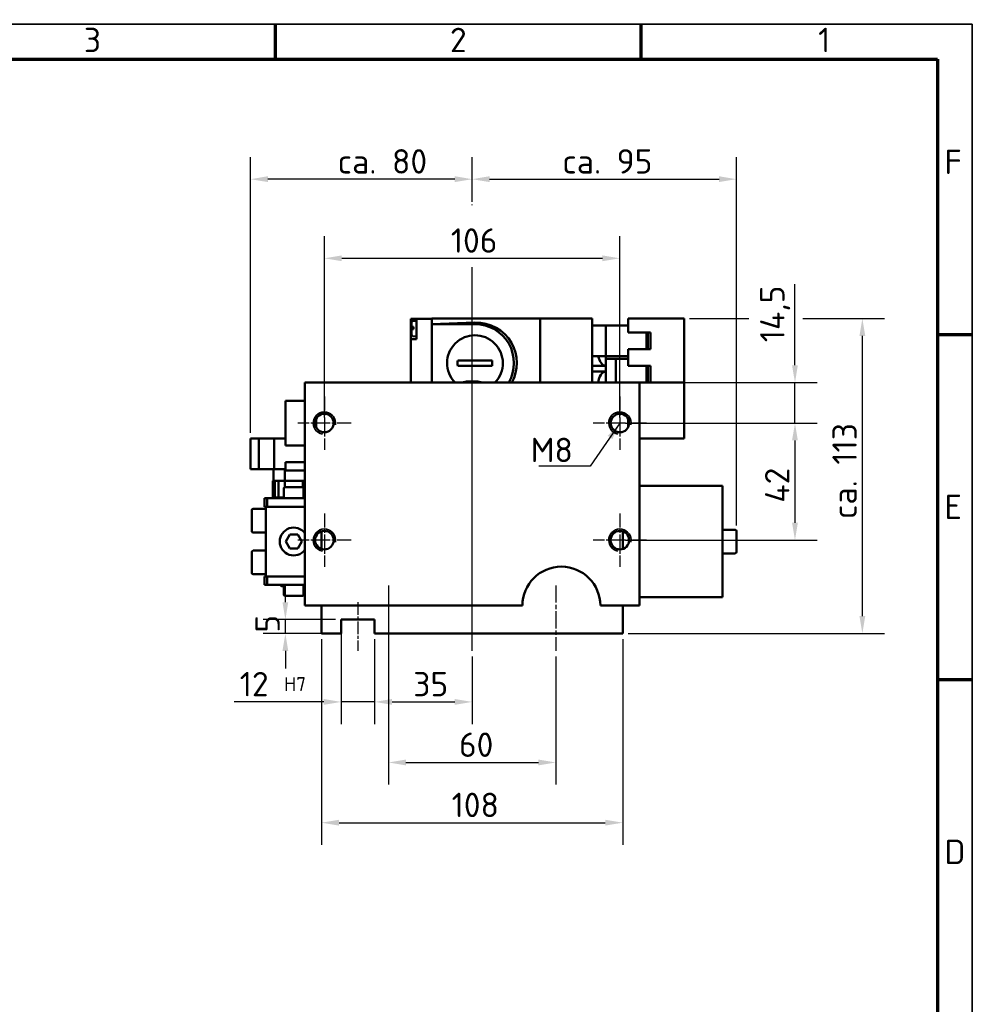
# Model space of a CAD drawing. Header units: millimetres. Extents: x 12 to 1038, y 12 to 732.
# Tile 5 of 5: x 696 to 1038, y 378 to 732. Entities that reach past the tile are written whole.
import ezdxf

# ---------------------------------------------------------------- set-up
doc = ezdxf.new("R2010")
doc.units = ezdxf.units.MM
doc.header["$LTSCALE"] = 2.5
doc.linetypes.add('CHAIN', pattern=[0.3543, 0.2362, -0.0295, 0.0591, -0.0295])
doc.layers.get('0').update_dxf_attribs({"lineweight": 25})
for name, color, linetype, lineweight in [('Bemaßung (ISO)', 7, 'Continuous', 25), ('Mittellinie (ISO)', 7, 'Continuous', 25), ('Mittelpunktmarkierung (ISO)', 7, 'Continuous', 25), ('Rahmen (ISO)', 7, 'Continuous', 70), ('Sichtbar (ISO)', 7, 'Continuous', 50), ('Sichtbar schmal (ISO)', 7, 'Continuous', 35), ('Symbol (ISO)', 7, 'Continuous', 25)]:
    doc.layers.add(name, color=color, linetype=linetype, lineweight=lineweight)
doc.styles.add('Notiztext (DIN)', font='isocpeur.ttf')
doc.dimstyles.new('Standard (DIN)', dxfattribs={"dimscale": 2.5, "dimtxt": 3.5, "dimasz": 2.5, "dimexe": 3.175, "dimexo": 0.8, "dimgap": 0.8, "dimtad": 1, "dimdec": 3, "dimrnd": 1e-08, "dimtxsty": 'Notiztext (DIN)', "dimcen": 0.09, "dimdle": 10, "dimclrd": 256, "dimclre": 256, "dimclrt": 256, "dimazin": 2, "dimtfac": 0.571429, "dimtdec": 3, "dimtmove": 0, "dimatfit": 3, "dimfxl": 1, "dimtolj": 1, "dimlwd": -1, "dimlwe": -1, "dimarcsym": 0})
doc.dimstyles.new('Standard - Methode 2a (DIN)$7', dxfattribs={"dimscale": 2.5, "dimtxt": 3.5, "dimasz": 2.5, "dimexe": 3.175, "dimexo": 0.8, "dimgap": 0.8, "dimtad": 1, "dimtih": 1, "dimtoh": 1, "dimrnd": 1e-08, "dimtxsty": 'Notiztext (DIN)', "dimcen": 0.09, "dimdle": 10, "dimclrd": 256, "dimclre": 256, "dimclrt": 256, "dimazin": 2, "dimtfac": 1, "dimtmove": 0, "dimatfit": 3, "dimfxl": 1, "dimtolj": 1, "dimlwd": -1, "dimlwe": -1, "dimarcsym": 0})

# ---------------------------------------------------------------- blocks, each defined once
blk = doc.blocks.new('Ränder Hagen+Goebel Rahmen')
at = {"layer": 'Rahmen (ISO)', "linetype": 'Continuous', "lineweight": 35}
for p, q in [((5, 292), (415, 292)), ((415, 292), (415, 5))]:
    blk.add_line(p, q, dxfattribs=at)
at = {"layer": 'Rahmen (ISO)'}
for p, q in [((315, 287), (315, 292)), ((367.5, 287), (367.5, 292)), ((10, 287), (410, 287)), ((410, 287), (410, 10)), ((410, 247.5), (415, 247.5)), ((410, 198), (415, 198))]:
    blk.add_line(p, q, dxfattribs=at)
at = {"layer": 'Symbol (ISO)', "char_height": 3.5, "style": 'Notiztext (DIN)'}
for s, insert, attachment_point in [('3', (288.75, 288), 8), ('2', (341.25, 288), 8), ('1', (393.75, 288), 8), ('F', (411, 272.25), 4), ('E', (411, 222.75), 4), ('D', (411, 173.25), 4)]:
    blk.add_mtext(s, dxfattribs=dict(at, insert=insert, attachment_point=attachment_point))
blk = doc.blocks.new('*D20')
at = {"layer": 'Bemaßung (ISO)'}
for p, q in [((791.09, 522.69), (791.09, 528.94)), ((809.09, 516.44), (783.15, 516.44)), ((791.09, 511.44), (791.09, 516.44)), ((809.09, 511.44), (783.15, 511.44)), ((791.09, 505.19), (791.09, 498.94))]:
    blk.add_line(p, q, dxfattribs=at)
for points in [[(790.05, 522.69), (792.13, 522.69), (791.09, 516.44)], [(790.05, 505.19), (792.13, 505.19), (791.09, 511.44)]]:
    blk.add_solid(points, dxfattribs=at)
at = {"layer": 'Defpoints', "color": 0}
for p in [(791.09, 516.44), (811.09, 516.44), (811.09, 511.44)]:
    blk.add_point(p, dxfattribs=at)
at = {"layer": 'Bemaßung (ISO)', "insert": (780.34, 511.76), "char_height": 8.75, "attachment_point": 1, "rotation": 90, "style": 'Notiztext (DIN)'}
blk.add_mtext('\\A1;5', dxfattribs=at)
blk = doc.blocks.new('*D21')
at = {"layer": 'Bemaßung (ISO)'}
for p, q in [((811.09, 514.44), (811.09, 478.98)), ((823.09, 509.44), (823.09, 478.98)), ((804.84, 486.92), (772.72, 486.92)), ((823.09, 486.92), (811.09, 486.92)), ((829.34, 486.92), (835.59, 486.92))]:
    blk.add_line(p, q, dxfattribs=at)
for points in [[(804.84, 487.96), (804.84, 485.88), (811.09, 486.92)], [(829.34, 487.96), (829.34, 485.88), (823.09, 486.92)]]:
    blk.add_solid(points, dxfattribs=at)
at = {"layer": 'Defpoints', "color": 0}
for p in [(811.09, 516.44), (823.09, 511.44), (823.09, 486.92)]:
    blk.add_point(p, dxfattribs=at)
at = {"layer": 'Bemaßung (ISO)', "insert": (774.72, 497.67), "char_height": 8.75, "attachment_point": 1, "style": 'Notiztext (DIN)'}
blk.add_mtext('\\A1;12 \\fISOCPEUR|b0|i0;\\H5.0000;H7', dxfattribs=at)
blk = doc.blocks.new('*D22')
at = {"layer": 'Bemaßung (ISO)'}
for p, q in [((823.09, 509.44), (823.09, 478.98)), ((858.09, 503.19), (858.09, 478.98)), ((829.34, 486.92), (851.84, 486.92))]:
    blk.add_line(p, q, dxfattribs=at)
for points in [[(829.34, 487.96), (829.34, 485.88), (823.09, 486.92)], [(851.84, 487.96), (851.84, 485.88), (858.09, 486.92)]]:
    blk.add_solid(points, dxfattribs=at)
at = {"layer": 'Defpoints', "color": 0}
for p in [(823.09, 511.44), (858.09, 505.19), (858.09, 486.92)]:
    blk.add_point(p, dxfattribs=at)
at = {"layer": 'Bemaßung (ISO)', "insert": (836.97, 497.67), "char_height": 8.75, "attachment_point": 1, "style": 'Notiztext (DIN)'}
blk.add_mtext('\\A1;35', dxfattribs=at)
blk = doc.blocks.new('*D23')
at = {"layer": 'Bemaßung (ISO)'}
for p, q in [((828.09, 526.69), (828.09, 457.26)), ((888.09, 503.19), (888.09, 457.26)), ((834.34, 465.19), (881.84, 465.19))]:
    blk.add_line(p, q, dxfattribs=at)
for points in [[(834.34, 466.24), (834.34, 464.15), (828.09, 465.19)], [(881.84, 466.24), (881.84, 464.15), (888.09, 465.19)]]:
    blk.add_solid(points, dxfattribs=at)
at = {"layer": 'Defpoints', "color": 0}
for p in [(828.09, 528.69), (888.09, 505.19), (888.09, 465.19)]:
    blk.add_point(p, dxfattribs=at)
at = {"layer": 'Bemaßung (ISO)', "insert": (853.36, 475.94), "char_height": 8.75, "attachment_point": 1, "style": 'Notiztext (DIN)'}
blk.add_mtext('\\A1;60', dxfattribs=at)
blk = doc.blocks.new('*D24')
at = {"layer": 'Bemaßung (ISO)'}
for p, q in [((804.09, 509.44), (804.09, 435.65)), ((912.09, 509.44), (912.09, 435.65)), ((810.34, 443.59), (905.84, 443.59))]:
    blk.add_line(p, q, dxfattribs=at)
for points in [[(810.34, 444.63), (810.34, 442.55), (804.09, 443.59)], [(905.84, 444.63), (905.84, 442.55), (912.09, 443.59)]]:
    blk.add_solid(points, dxfattribs=at)
at = {"layer": 'Defpoints', "color": 0}
for p in [(804.09, 511.44), (912.09, 511.44), (912.09, 443.59)]:
    blk.add_point(p, dxfattribs=at)
at = {"layer": 'Bemaßung (ISO)', "insert": (850.72, 454.34), "char_height": 8.75, "attachment_point": 1, "style": 'Notiztext (DIN)'}
blk.add_mtext('\\A1;108', dxfattribs=at)
blk = doc.blocks.new('*D27')
at = {"layer": 'Bemaßung (ISO)'}
for p, q in [((778.59, 583.44), (778.59, 682.37)), ((858.09, 666.33), (858.09, 682.37)), ((851.84, 674.43), (784.84, 674.43)), ((858.09, 665.09), (858.09, 665.34)), ((858.09, 507.19), (858.09, 642.85))]:
    blk.add_line(p, q, dxfattribs=at)
for points in [[(784.84, 675.48), (784.84, 673.39), (778.59, 674.43)], [(851.84, 675.48), (851.84, 673.39), (858.09, 674.43)]]:
    blk.add_solid(points, dxfattribs=at)
at = {"layer": 'Defpoints', "color": 0}
for p in [(778.59, 674.43), (778.59, 581.44), (858.09, 505.19)]:
    blk.add_point(p, dxfattribs=at)
at = {"layer": 'Bemaßung (ISO)', "insert": (823.1, 680.81), "char_height": 8.75, "attachment_point": 5, "style": 'Notiztext (DIN)'}
blk.add_mtext('\\A1; ca. 80', dxfattribs=at)
blk = doc.blocks.new('*D28')
at = {"layer": 'Bemaßung (ISO)'}
for p, q in [((858.09, 666.33), (858.09, 682.37)), ((952.89, 550.19), (952.89, 682.37)), ((864.34, 674.43), (946.64, 674.43)), ((858.09, 507.19), (858.09, 641.65))]:
    blk.add_line(p, q, dxfattribs=at)
for points in [[(864.34, 675.48), (864.34, 673.39), (858.09, 674.43)], [(946.64, 675.48), (946.64, 673.39), (952.89, 674.43)]]:
    blk.add_solid(points, dxfattribs=at)
at = {"layer": 'Defpoints', "color": 0}
for p in [(952.89, 674.43), (952.89, 548.19), (858.09, 505.19)]:
    blk.add_point(p, dxfattribs=at)
at = {"layer": 'Bemaßung (ISO)', "insert": (903.81, 680.81), "char_height": 8.75, "attachment_point": 5, "style": 'Notiztext (DIN)'}
blk.add_mtext('\\A1; ca. 95', dxfattribs=at)
blk = doc.blocks.new('*D29')
at = {"layer": 'Bemaßung (ISO)'}
for p, q in [((936.09, 624.44), (957.32, 624.44)), ((976.7, 624.44), (1006, 624.44)), ((998.06, 517.69), (998.06, 618.19)), ((914.09, 511.44), (1006, 511.44))]:
    blk.add_line(p, q, dxfattribs=at)
for points in [[(997.02, 618.19), (999.1, 618.19), (998.06, 624.44)], [(997.02, 517.69), (999.1, 517.69), (998.06, 511.44)]]:
    blk.add_solid(points, dxfattribs=at)
at = {"layer": 'Defpoints', "color": 0}
for p in [(934.09, 624.44), (998.06, 624.44), (912.09, 511.44)]:
    blk.add_point(p, dxfattribs=at)
at = {"layer": 'Bemaßung (ISO)', "insert": (991.68, 569.73), "char_height": 8.75, "attachment_point": 5, "rotation": 90, "style": 'Notiztext (DIN)'}
blk.add_mtext('\\A1;ca. 113', dxfattribs=at)
blk = doc.blocks.new('*D30')
at = {"layer": 'Bemaßung (ISO)'}
for p, q in [((913.09, 586.94), (981.82, 586.94)), ((973.89, 580.69), (973.89, 551.19)), ((913.09, 544.94), (981.82, 544.94))]:
    blk.add_line(p, q, dxfattribs=at)
for points in [[(972.84, 580.69), (974.93, 580.69), (973.89, 586.94)], [(972.84, 551.19), (974.93, 551.19), (973.89, 544.94)]]:
    blk.add_solid(points, dxfattribs=at)
at = {"layer": 'Defpoints', "color": 0}
for p in [(911.09, 586.94), (911.09, 544.94), (973.89, 544.94)]:
    blk.add_point(p, dxfattribs=at)
at = {"layer": 'Bemaßung (ISO)', "insert": (963.14, 558.38), "char_height": 8.75, "attachment_point": 1, "rotation": 90, "style": 'Notiztext (DIN)'}
blk.add_mtext('\\A1;42', dxfattribs=at)
blk = doc.blocks.new('*D31')
at = {"layer": 'Bemaßung (ISO)'}
for p, q in [((973.89, 607.69), (973.89, 636.76)), ((800.09, 601.44), (981.82, 601.44)), ((973.89, 586.94), (973.89, 601.44)), ((913.09, 586.94), (981.82, 586.94)), ((973.89, 580.69), (973.89, 574.44))]:
    blk.add_line(p, q, dxfattribs=at)
for points in [[(972.84, 607.69), (974.93, 607.69), (973.89, 601.44)], [(972.84, 580.69), (974.93, 580.69), (973.89, 586.94)]]:
    blk.add_solid(points, dxfattribs=at)
at = {"layer": 'Defpoints', "color": 0}
for p in [(798.09, 601.44), (911.09, 586.94), (973.89, 586.94)]:
    blk.add_point(p, dxfattribs=at)
at = {"layer": 'Bemaßung (ISO)', "insert": (961.39, 615.94), "char_height": 8.75, "attachment_point": 1, "rotation": 90, "style": 'Notiztext (DIN)'}
blk.add_mtext('\\A1;14,5', dxfattribs=at)
blk = doc.blocks.new('*D32')
at = {"layer": 'Bemaßung (ISO)'}
for p, q in [((805.09, 588.94), (805.09, 653.98)), ((911.09, 588.94), (911.09, 653.98)), ((811.34, 646.04), (904.84, 646.04))]:
    blk.add_line(p, q, dxfattribs=at)
for points in [[(811.34, 647.08), (811.34, 645), (805.09, 646.04)], [(904.84, 647.08), (904.84, 645), (911.09, 646.04)]]:
    blk.add_solid(points, dxfattribs=at)
at = {"layer": 'Defpoints', "color": 0}
for p in [(911.09, 646.04), (805.09, 586.94), (911.09, 586.94)]:
    blk.add_point(p, dxfattribs=at)
at = {"layer": 'Bemaßung (ISO)', "insert": (850.44, 656.79), "char_height": 8.75, "attachment_point": 1, "style": 'Notiztext (DIN)'}
blk.add_mtext('\\A1;106', dxfattribs=at)

msp = doc.modelspace()

# ---------------------------------------------------------------- linework, layer by layer
at = {"layer": 'Mittellinie (ISO)', "linetype": 'CHAIN', "ltscale": 23.990969}
msp.add_line((858.09065, 505.19417), (858.09065, 566.19417), dxfattribs=at)
at = {"layer": 'Mittellinie (ISO)', "linetype": 'CHAIN', "ltscale": 10.44525}
for p, q in [((828.09065, 528.69417), (828.09065, 505.19417)), ((888.09065, 528.69417), (888.09065, 505.19417))]:
    msp.add_line(p, q, dxfattribs=at)
at = {"layer": 'Mittellinie (ISO)', "linetype": 'CHAIN', "ltscale": 7.778352}
msp.add_line((817.09065, 522.69417), (817.09065, 505.19417), dxfattribs=at)
at = {"layer": 'Mittelpunktmarkierung (ISO)', "linetype": 'CHAIN', "ltscale": 8.510415}
for p, q in [((805.09065, 596.51767), (805.09065, 577.37067)), ((911.09065, 596.51767), (911.09065, 577.37067)), ((814.66415, 586.94417), (795.51715, 586.94417)), ((920.66415, 586.94417), (901.51715, 586.94417)), ((805.09065, 554.51767), (805.09065, 535.37067)), ((911.09065, 554.51767), (911.09065, 535.37067)), ((814.66415, 544.94417), (795.51715, 544.94417)), ((920.66415, 544.94417), (901.51715, 544.94417))]:
    msp.add_line(p, q, dxfattribs=at)
at = {"layer": 'Sichtbar (ISO)'}
for p, q in [((836.09065, 624.34417), (836.09065, 621.04417)), ((838.09065, 624.34417), (836.09065, 624.34417)), ((836.29065, 623.02852), (836.29065, 621.44417)), ((836.74707, 623.52662), (838.09065, 623.64417)), ((838.09065, 624.34417), (838.09065, 617.04417)), ((843.59065, 624.34417), (838.09065, 624.34417)), ((843.59065, 624.34417), (843.59065, 624.44417)), ((880.56045, 624.44417), (843.59065, 624.44417)), ((843.59065, 624.34417), (843.59065, 601.44417)), ((843.59065, 622.44417), (859.09065, 622.98544)), ((859.09065, 622.44417), (843.59065, 622.44417)), ((880.56045, 624.44417), (882.49065, 624.44417)), ((883.16052, 624.44417), (882.49065, 624.44417)), ((882.49065, 601.44417), (882.49065, 624.44417)), ((888.01683, 624.44417), (883.16052, 624.44417)), ((890.23387, 624.44417), (888.01683, 624.44417)), ((897.58603, 624.44417), (890.23387, 624.44417)), ((899.69912, 624.44417), (897.58603, 624.44417)), ((900.09065, 624.44417), (899.69912, 624.44417)), ((900.09065, 624.44417), (901.09065, 624.44417)), ((901.09065, 621.94417), (901.09065, 624.44417)), ((901.09065, 621.94417), (901.09065, 610.94417)), ((901.09065, 621.94417), (906.09065, 621.94417)), ((906.09065, 621.94417), (906.09065, 610.94417)), ((906.09065, 621.94417), (914.09065, 621.94417)), ((914.09065, 619.44417), (914.09065, 624.44417)), ((914.09065, 624.44417), (934.09065, 624.44417)), ((934.09065, 624.44417), (934.09065, 601.44417)), ((836.09065, 621.04417), (836.09065, 617.04417)), ((836.29065, 621.44417), (836.74707, 621.44417)), ((836.74707, 620.64417), (836.29065, 620.64417)), ((836.29065, 620.64417), (836.29065, 618.65981)), ((836.74707, 621.44417), (837.10065, 621.44417)), ((837.10065, 620.64417), (836.74707, 620.64417)), ((836.74707, 618.16172), (838.09065, 618.04417)), ((837.10065, 620.64417), (837.10065, 621.44417)), ((922.09065, 619.44417), (914.09065, 619.44417)), ((920.59065, 619.44417), (920.59065, 613.44417)), ((921.09065, 618.94417), (920.59065, 619.44417)), ((921.09065, 613.94417), (921.09065, 618.94417)), ((922.09065, 613.44417), (922.09065, 619.44417)), ((838.09065, 617.04417), (836.09065, 617.04417)), ((836.09065, 617.04417), (836.09065, 601.44417)), ((914.09065, 613.44417), (922.09065, 613.44417)), ((914.09065, 607.44417), (914.09065, 613.44417)), ((921.09065, 613.94417), (920.59065, 613.44417)), ((852.93999, 609.44417), (865.2413, 609.44417)), ((901.09065, 601.44417), (901.09065, 610.94417)), ((901.09065, 610.94417), (906.09065, 610.94417)), ((906.0133, 607.45417), (906.0133, 610.94417)), ((906.09065, 609.94417), (906.0133, 609.94417)), ((906.09065, 610.94417), (914.09065, 610.94417)), ((909.59065, 609.94417), (906.09065, 609.94417)), ((906.09065, 601.44417), (906.09065, 609.94417)), ((914.09065, 609.94417), (909.59065, 609.94417)), ((909.59065, 601.44417), (909.59065, 609.94417)), ((865.2413, 607.44417), (852.93999, 607.44417)), ((901.09065, 607.45417), (906.0133, 607.45417)), ((901.09065, 605.43417), (906.0133, 605.43417)), ((906.0133, 601.44417), (906.0133, 605.43417)), ((922.09065, 607.44417), (914.09065, 607.44417)), ((920.59065, 607.44417), (921.09065, 606.94417)), ((920.59065, 607.44417), (920.59065, 601.44417)), ((921.09065, 601.94417), (921.09065, 606.94417)), ((922.09065, 601.44417), (922.09065, 607.44417)), ((798.09065, 521.44417), (798.09065, 601.44417)), ((798.09065, 601.44417), (918.09065, 601.44417)), ((918.09065, 601.44417), (918.09065, 521.44417)), ((918.09065, 601.44417), (934.09065, 601.44417)), ((920.59065, 601.44417), (921.09065, 601.94417)), ((934.09065, 601.44417), (934.09065, 581.44417)), ((791.09065, 594.94417), (791.09065, 578.94417)), ((798.09065, 594.94417), (791.09065, 594.94417)), ((802.09065, 588.37443), (802.09065, 585.51391)), ((914.09065, 585.51391), (914.09065, 588.37443)), ((778.59065, 581.44417), (781.59065, 581.44417)), ((778.59065, 570.44417), (778.59065, 581.44417)), ((781.59065, 581.44417), (787.09065, 581.44417)), ((781.59065, 581.44417), (781.59065, 570.44417)), ((787.09065, 581.44417), (787.09065, 570.44417)), ((787.09065, 581.44417), (791.09065, 581.44417)), ((934.09065, 581.44417), (918.09065, 581.44417)), ((791.09065, 578.94417), (798.09065, 578.94417)), ((798.09065, 572.94417), (791.09065, 572.94417)), ((791.09065, 572.94417), (791.09065, 569.94417)), ((781.59065, 570.44417), (778.59065, 570.44417)), ((787.09065, 570.44417), (781.59065, 570.44417)), ((786.89065, 566.24417), (786.89065, 570.44417)), ((791.09065, 570.44417), (787.09065, 570.44417)), ((790.89065, 566.24417), (790.89065, 570.44417)), ((798.09065, 569.94417), (791.09065, 569.94417)), ((786.59065, 566.24417), (787.32833, 566.24417)), ((786.59065, 559.94417), (786.59065, 566.24417)), ((787.32833, 566.24417), (788.62338, 566.24417)), ((787.32833, 560.24417), (787.32833, 566.24417)), ((788.62338, 566.24417), (790.84974, 566.24417)), ((788.62338, 566.24417), (788.62338, 560.24417)), ((790.84974, 566.24417), (790.84974, 563.91853)), ((790.84974, 566.24417), (797.33428, 566.24417)), ((797.33428, 566.24417), (798.09065, 566.24417)), ((797.33428, 563.91749), (797.33428, 566.24417)), ((790.59065, 563.54417), (790.59065, 559.94417)), ((790.99065, 563.94417), (797.19065, 563.94417)), ((797.59065, 563.54417), (797.59065, 559.94417)), ((937.09065, 564.44417), (918.09065, 564.44417)), ((937.09065, 564.43417), (937.09065, 564.44417)), ((937.19065, 564.43417), (937.09065, 564.43417)), ((947.89065, 564.44417), (937.19065, 564.44417)), ((937.19065, 564.44417), (937.19065, 564.43417)), ((947.89065, 564.44417), (947.89065, 524.44417)), ((784.59065, 559.94417), (783.59065, 559.94417)), ((783.59065, 559.94417), (783.59065, 556.94417)), ((784.59065, 556.94417), (784.59065, 559.94417)), ((798.09065, 559.94417), (784.59065, 559.94417)), ((787.32833, 560.24417), (790.59065, 560.24417)), ((797.59065, 560.24417), (798.09065, 560.24417)), ((779.09065, 548.19417), (779.09065, 555.69417)), ((779.59065, 556.19417), (784.09065, 556.19417)), ((783.59065, 556.94417), (784.09065, 556.94417)), ((784.09065, 531.94417), (784.09065, 556.94417)), ((784.09065, 556.94417), (798.09065, 556.94417)), ((779.59065, 547.69417), (784.09065, 547.69417)), ((804.09065, 541.77468), (804.09065, 548.11366)), ((912.09065, 548.11366), (912.09065, 541.77468)), ((952.39065, 548.69417), (947.89065, 548.69417)), ((952.89065, 548.19417), (952.89065, 540.69417)), ((791.2039, 544.44417), (792.64727, 546.94417)), ((792.64727, 541.94417), (791.2039, 544.44417)), ((792.64727, 546.94417), (795.53402, 546.94417)), ((795.53402, 546.94417), (796.9774, 544.44417)), ((796.9774, 544.44417), (795.53402, 541.94417)), ((779.09065, 533.19417), (779.09065, 540.69417)), ((779.59065, 541.19417), (784.09065, 541.19417)), ((795.53402, 541.94417), (792.64727, 541.94417)), ((952.39065, 540.19417), (947.89065, 540.19417)), ((779.59065, 532.69417), (784.09065, 532.69417)), ((783.59065, 531.94417), (783.59065, 528.94417)), ((784.09065, 531.94417), (783.59065, 531.94417)), ((798.09065, 531.94417), (784.09065, 531.94417)), ((784.59065, 528.94417), (784.59065, 531.94417)), ((783.59065, 528.94417), (784.59065, 528.94417)), ((798.09065, 528.94417), (784.59065, 528.94417)), ((790.59065, 528.44417), (790.09065, 528.44417)), ((790.59065, 525.34417), (790.59065, 528.94417)), ((797.59065, 525.34417), (797.59065, 528.94417)), ((798.09065, 528.44417), (797.59065, 528.44417)), ((797.19065, 524.94417), (790.99065, 524.94417)), ((937.09065, 524.44417), (918.09065, 524.44417)), ((937.09065, 524.45417), (937.10065, 524.45417)), ((937.09065, 524.44417), (937.09065, 524.45417)), ((937.10065, 524.45417), (937.10065, 524.44417)), ((947.89065, 524.44417), (937.10065, 524.44417)), ((876.09065, 521.44417), (798.09065, 521.44417)), ((804.09065, 511.44417), (804.09065, 521.44417)), ((918.09065, 521.44417), (904.09065, 521.44417)), ((912.09065, 521.44417), (912.09065, 511.44417)), ((823.09065, 516.44417), (811.09065, 516.44417)), ((811.09065, 516.44417), (811.09065, 511.44417)), ((823.09065, 511.44417), (823.09065, 516.44417)), ((811.09065, 511.44417), (804.09065, 511.44417)), ((912.09065, 511.44417), (823.09065, 511.44417))]:
    msp.add_line(p, q, dxfattribs=at)
at = {"layer": 'Sichtbar (ISO)', "flags": 128}
for points in [[(906.01329, 607.45417), (906.01318, 607.45418), (906.01284, 607.45422), (906.01225, 607.45428), (906.01145, 607.45436), (906.0104, 607.45446), (906.00913, 607.45459), (906.00762, 607.45474), (906.00588, 607.45492), (906.0039, 607.45511), (906.0017, 607.45533), (905.99926, 607.45557), (905.99658, 607.45582), (905.99366, 607.4561), (905.99051, 607.45641), (905.98713, 607.45673), (905.9835, 607.45707), (905.97964, 607.45743), (905.97555, 607.45781), (905.97122, 607.45821), (905.96666, 607.45863), (905.96189, 607.45906), (905.9569, 607.4595), (905.95171, 607.45996), (905.94631, 607.46044)], [(905.94631, 605.4279), (905.95171, 605.42837), (905.9569, 605.42883), (905.96189, 605.42928), (905.96666, 605.42971), (905.97122, 605.43013), (905.97555, 605.43053), (905.97964, 605.43091), (905.9835, 605.43127), (905.98713, 605.43161), (905.99051, 605.43193), (905.99366, 605.43223), (905.99658, 605.43251), (905.99926, 605.43277), (906.0017, 605.43301), (906.0039, 605.43323), (906.00588, 605.43342), (906.00762, 605.4336), (906.00913, 605.43375), (906.0104, 605.43387), (906.01145, 605.43398), (906.01225, 605.43406), (906.01284, 605.43412), (906.01318, 605.43416), (906.01329, 605.43417)]]:
    msp.add_lwpolyline(points, dxfattribs=at)
at = {"layer": 'Sichtbar (ISO)'}
for centre in [(805.09065, 586.94417), (911.09065, 586.94417), (805.09065, 544.94417), (911.09065, 544.94417)]:
    msp.add_circle(centre, 3.3235, dxfattribs=at)
for centre, radius, start, end in [((836.79065, 623.02852), 0.5, 95, 180), ((859.09065, 608.44417), 14, 330, 90), ((836.79065, 618.65981), 0.5, 180, 265), ((859.09065, 608.44417), 10, 315.572996, 224.427004), ((859.09065, 608.44417), 15, 332.1818607, 28.8661115), ((859.09065, 608.44417), 6.23142, 170.7654096, 189.2345904), ((859.09065, 608.44417), 6.23142, 350.7654096, 9.2345904), ((858.09065, 583.7775), 18.13912, 76.8943841, 103.1056159), ((790.99065, 563.54417), 0.4, 90, 180), ((797.19065, 563.54417), 0.4, 0, 90), ((779.59065, 555.69417), 0.5, 90, 180), ((779.59065, 548.19417), 0.5, 180, 270), ((794.09065, 544.44417), 5, 36.8698976, 323.1301024), ((952.39065, 548.19417), 0.5, 0, 90), ((779.59065, 540.69417), 0.5, 90, 180), ((952.39065, 540.69417), 0.5, 270, 0), ((890.09065, 521.44417), 14, 0, 180), ((779.59065, 533.19417), 0.5, 180, 270), ((790.09065, 529.44417), 1, 210, 270), ((790.99065, 525.34417), 0.4, 180, 270), ((797.19065, 525.34417), 0.4, 270, 0)]:
    msp.add_arc(centre, radius, start, end, dxfattribs=at)
for centre, major_axis, ratio, start_param, end_param in [((859.59906, 608.44417), (-14.55903, 0), 0.999390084, 3.66252652, 4.747316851), ((906.09065, 612.44417), (0, -4.99), 0.577350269, 5.017711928, 6.233064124), ((906.09065, 600.44417), (0, -4.99), 0.577350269, 3.191713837, 4.510621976)]:
    msp.add_ellipse(centre, major_axis=major_axis, ratio=ratio, start_param=start_param, end_param=end_param, dxfattribs=at)
at = {"layer": 'Sichtbar schmal (ISO)'}
for centre in [(805.09065, 586.94417), (911.09065, 586.94417), (805.09065, 544.94417), (911.09065, 544.94417)]:
    msp.add_arc(centre, 4, 350, 260, dxfattribs=at)

# ---------------------------------------------------------------- block references
at = {"xscale": 2.5, "yscale": 2.5, "zscale": 2.5}
msp.add_blockref('Ränder Hagen+Goebel Rahmen', (0, 0), dxfattribs=at)

# ---------------------------------------------------------------- texts
at = {"layer": 'Symbol (ISO)', "insert": (894.22201, 572.92715), "char_height": 8.75, "width": 13.9935061, "attachment_point": 9, "style": 'Notiztext (DIN)'}
msp.add_mtext('{M8}', dxfattribs=at)

# ---------------------------------------------------------------- dimensions: what is measured, and where the dimension line sits
at = {"layer": 'Bemaßung (ISO)'}
for base, p1, p2, angle, text, picture, middle in [((778.59065, 674.43399), (858.09065, 505.19417), (778.59065, 581.44417), 180, ' ca. 80', '*D27', (823.10006, 674.43399)), ((952.89065, 674.43399), (858.09065, 505.19417), (952.89065, 548.19417), 180, ' ca. 95', '*D28', (903.81427, 674.43399)), ((998.05804, 624.44417), (912.09065, 511.44417), (934.09065, 624.44417), 90, 'ca. <>', '*D29', (998.05804, 569.7314)), ((823.09065, 486.92194), (811.09065, 516.44417), (823.09065, 511.44417), 180, '<> \\fISOCPEUR|b0|i0;\\H5.0000;H7', '*D21', (785.65315, 486.92194))]:
    dim = msp.add_linear_dim(base=base, p1=p1, p2=p2, angle=angle, text=text, dimstyle='Standard (DIN)', override={"dimdec": 3, "dimtp": 0, "dimtm": 0, "dimtdec": 3, "dimatfit": 2}, dxfattribs=at)
    dim.commit()
    dim.dimension.update_dxf_attribs({"geometry": picture, "text_midpoint": middle, "dimtype": 160})
for base, p1, p2, angle, picture, middle in [((911.09065, 646.04045), (805.09065, 586.94417), (911.09065, 586.94417), 180, '*D32', (857.87416, 646.04045)), ((973.88651, 586.94417), (798.09065, 601.44417), (911.09065, 586.94417), 90, '*D31', (973.88651, 625.35042)), ((973.88651, 544.94417), (911.09065, 586.94417), (911.09065, 544.94417), 90, '*D30', (973.88651, 564.06672)), ((791.09065, 516.44417), (811.09065, 511.44417), (811.09065, 516.44417), 90, '*D20', (791.09065, 513.94417)), ((888.09065, 465.19417), (828.09065, 528.69417), (888.09065, 505.19417), 180, '*D23', (858.60672, 465.19417)), ((912.09065, 443.58739), (804.09065, 511.44417), (912.09065, 511.44417), 180, '*D24', (858.15766, 443.58739)), ((858.09065, 486.92194), (823.09065, 511.44417), (858.09065, 505.19417), 180, '*D22', (842.21593, 486.92194))]:
    dim = msp.add_linear_dim(base=base, p1=p1, p2=p2, angle=angle, dimstyle='Standard (DIN)', override={"dimdec": 3, "dimtp": 0, "dimtm": 0, "dimtdec": 3, "dimatfit": 2}, dxfattribs=at)
    dim.commit()
    dim.dimension.update_dxf_attribs({"geometry": picture, "text_midpoint": middle, "dimtype": 160})

# ---------------------------------------------------------------- leaders
at = {"layer": 'Symbol (ISO)', "annotation_type": 0, "has_hookline": 1, "hookline_direction": 1, "text_width": 12.25}
msp.add_leader([(911.09065, 586.94417), (900.47201, 571.46882), (894.22201, 571.46882)], dimstyle='Standard - Methode 2a (DIN)$7', override={"dimgap": 0, "dimtad": 1}, dxfattribs=at)

doc.saveas('drawing.dxf')
